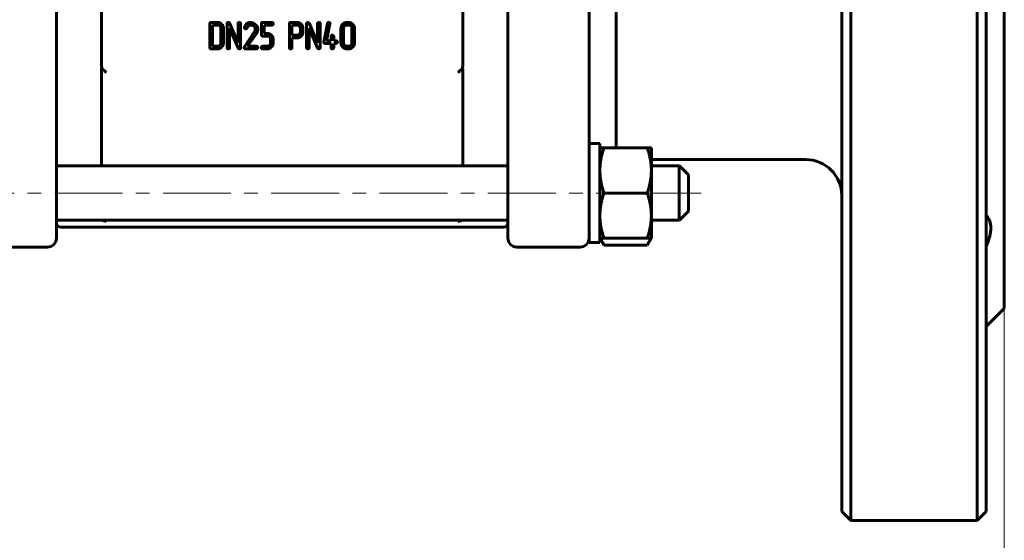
# Model space of a CAD drawing. Header units: millimetres. Extents: x 0 to 420, y 0 to 297.
# Tile 3 of 6: x 93 to 203, y 101 to 159. Entities that reach past the tile are written whole.
import ezdxf

# ---------------------------------------------------------------- set-up
doc = ezdxf.new("R2010")
doc.units = ezdxf.units.MM
for name, pattern in [('K5LT_AXLED', [12, 7.5, -1.5, 1.5, -1.5]), ('K5LT_BASIC', [0]), ('K5LT_THIN', [0])]:
    doc.linetypes.add(name, pattern=pattern)
doc.layers.add('Системный слой', color=7, linetype='Continuous')
doc.layers.add('Системный слой (1)', color=251, linetype='Continuous', true_color=0x6c6c6c)
doc.styles.add('KDIMTEXTSTYLE', font='GOST_AU.SHX', dxfattribs={"width": 0.96, "oblique": 15, "height": 5})
doc.styles.add('KTEXTSTYLE', font='GOST_AU.SHX', dxfattribs={"width": 0.96, "height": 5})
doc.dimstyles.new('KDIMSTYLE (1.00)', dxfattribs={"dimtxt": 5, "dimasz": 1, "dimexe": 2, "dimexo": 0, "dimgap": 1, "dimtad": 1, "dimtxsty": 'KDIMTEXTSTYLE', "dimsah": 1, "dimcen": 0, "dimdle": 1, "dimadec": 0, "dimazin": 0, "dimtfac": 0.667, "dimtmove": 0, "dimatfit": 3, "dimfxl": 1, "dimtvp": 1, "dimtolj": 1, "dimtzin": 0, "dimarcsym": 0})

# ---------------------------------------------------------------- blocks, each defined once
blk = doc.blocks.new('U6')
at = {"layer": 'Системный слой (1)', "color": 150, "linetype": 'K5LT_BASIC', "lineweight": 60, "true_color": 0x0080ff}
for p, q in [((184.57, 217.41), (184.57, 160.91)), ((184.57, 160.91), (184.57, 104.41))]:
    blk.add_line(p, q, dxfattribs=at)
blk = doc.blocks.new('U7')
at = {"layer": 'Системный слой (1)', "color": 150, "linetype": 'K5LT_BASIC', "lineweight": 60, "true_color": 0x0080ff}
for p, q in [((166.57, 142.7), (166.57, 139.7)), ((166.57, 139.7), (166.57, 136.7))]:
    blk.add_line(p, q, dxfattribs=at)
blk = doc.blocks.new('U8')
at = {"layer": 'Системный слой (1)', "color": 150, "linetype": 'K5LT_BASIC', "lineweight": 60, "true_color": 0x0080ff}
for p, q in [((200.57, 160.91), (200.57, 217.41)), ((200.57, 104.41), (200.57, 160.91))]:
    blk.add_line(p, q, dxfattribs=at)
blk = doc.blocks.new('U9')
at = {"layer": 'Системный слой (1)', "color": 150, "linetype": 'K5LT_BASIC', "lineweight": 60, "true_color": 0x0080ff}
for p, q in [((202.57, 194.91), (202.57, 160.91)), ((202.57, 160.91), (202.57, 126.91))]:
    blk.add_line(p, q, dxfattribs=at)
blk = doc.blocks.new('U10')
at = {"layer": 'Системный слой (1)', "color": 150, "linetype": 'K5LT_BASIC', "lineweight": 60, "true_color": 0x0080ff}
for p, q in [((167.57, 139.7), (167.57, 141.7)), ((167.57, 137.7), (167.57, 139.7))]:
    blk.add_line(p, q, dxfattribs=at)
blk = doc.blocks.new('D0')
at = {"layer": 'Системный слой (1)'}
for points in [[(42.57, 66.22), (47.57, 66.87), (47.07, 66.22), (47.57, 65.56)], [(197.57, 65.56), (202.57, 66.22), (197.57, 66.87), (198.07, 66.22)]]:
    blk.add_hatch(color=7, dxfattribs=at).paths.add_polyline_path(points)
at = {"layer": 'Системный слой (1)', "color": 7, "linetype": 'K5LT_THIN', "lineweight": 18}
for p, q in [((42.57, 126.91), (42.57, 64.22)), ((202.57, 126.91), (202.57, 64.22)), ((42.57, 66.22), (47.57, 66.87)), ((47.57, 66.87), (47.07, 66.22)), ((198.07, 66.22), (197.57, 66.87)), ((197.57, 66.87), (202.57, 66.22)), ((47.57, 65.56), (42.57, 66.22)), ((42.57, 66.22), (202.57, 66.22)), ((47.07, 66.22), (47.57, 65.56)), ((202.57, 66.22), (197.57, 65.56)), ((197.57, 65.56), (198.07, 66.22))]:
    blk.add_line(p, q, dxfattribs=at)
blk.add_wipeout([(112.93, 67.22), (112.93, 74.6), (131.44, 74.6), (131.44, 67.22)]).dxf.layer = 'Системный слой (1)'
at = {"layer": 'Системный слой (1)', "color": 7, "char_height": 5, "attachment_point": 1, "style": 'KTEXTSTYLE'}
for s, insert in [('\\H5.0;\\W1.000;\\Q15;\\Q15;\\W0.965;±', (121.53, 73.8)), ('\\H5.0;\\W1.000;\\Q15;\\Q15;\\W0.965;160', (112.93, 73.8)), ('\\H5.0;\\W1.000;\\Q15;\\Q15;\\W0.965;1,5', (124.44, 73.8))]:
    blk.add_mtext(s, dxfattribs=dict(at, insert=insert))
blk = doc.blocks.new('KDIMARROW_01')
at = {"layer": 'Системный слой'}
blk.add_hatch(color=0, dxfattribs=at).paths.add_polyline_path([(-5, -0.66), (0, 0), (-5, 0.66), (-4.5, 0)])
at = {"layer": 'Системный слой', "color": 0, "linetype": 'K5LT_THIN', "lineweight": 18}
for p, q in [((-4.5, 0), (-5, 0.66)), ((-5, 0.66), (0, 0)), ((0, 0), (-5, -0.66)), ((-5, -0.66), (-4.5, 0))]:
    blk.add_line(p, q, dxfattribs=at)
at = {"layer": 'Системный слой (1)', "color": 0, "linetype": 'K5LT_THIN', "lineweight": 18}
blk.add_line((330.84, 160.91), (329.84, 160.91), dxfattribs=at)
blk = doc.blocks.new('U17')
at = {"layer": 'Системный слой (1)', "color": 150, "linetype": 'K5LT_BASIC', "lineweight": 60, "true_color": 0x0080ff}
for p, q in [((163.03, 133.93), (163.17, 134.2)), ((163.17, 134.2), (163.29, 134.45)), ((163.29, 134.45), (163.37, 134.7))]:
    blk.add_line(p, q, dxfattribs=at)
blk = doc.blocks.new('U18')
at = {"layer": 'Системный слой (1)', "color": 150, "linetype": 'K5LT_BASIC', "lineweight": 60, "true_color": 0x0080ff}
for p, q in [((157.88, 134.7), (157.96, 134.45)), ((157.96, 134.45), (158.08, 134.2)), ((158.08, 134.2), (158.22, 133.93))]:
    blk.add_line(p, q, dxfattribs=at)
blk = doc.blocks.new('U20')
at = {"layer": 'Системный слой (1)', "color": 150, "linetype": 'K5LT_BASIC', "lineweight": 60, "true_color": 0x0080ff}
for p, q in [((102.58, 153.54), (102.57, 153.53)), ((102.57, 153.53), (102.57, 153.52)), ((102.58, 153.64), (102.58, 153.61)), ((102.58, 153.61), (102.58, 153.58)), ((102.58, 153.58), (102.58, 153.55)), ((102.58, 153.55), (102.58, 153.54))]:
    blk.add_line(p, q, dxfattribs=at)
blk = doc.blocks.new('U22')
at = {"layer": 'Системный слой (1)', "color": 150, "linetype": 'K5LT_BASIC', "lineweight": 60, "true_color": 0x0080ff}
for p, q in [((102.57, 153.44), (102.57, 153.44)), ((102.57, 153.44), (102.57, 153.44)), ((102.57, 153.44), (102.57, 153.44)), ((102.57, 153.44), (102.57, 153.44)), ((102.57, 153.44), (102.57, 153.44)), ((102.57, 153.44), (102.57, 153.44)), ((102.57, 153.44), (102.57, 153.43)), ((102.57, 153.43), (102.57, 153.43)), ((102.57, 153.43), (102.58, 153.43)), ((102.58, 153.43), (102.58, 153.42)), ((102.58, 153.42), (102.58, 153.42)), ((102.58, 153.42), (102.58, 153.42)), ((102.58, 153.42), (102.58, 153.42)), ((102.58, 153.42), (102.58, 153.42)), ((102.58, 153.42), (102.59, 153.42)), ((102.59, 153.42), (102.59, 153.42)), ((102.59, 153.42), (102.6, 153.41)), ((102.6, 153.41), (102.6, 153.41)), ((102.6, 153.41), (102.6, 153.41)), ((102.6, 153.41), (102.6, 153.41)), ((102.6, 153.41), (102.6, 153.41)), ((102.6, 153.41), (102.61, 153.41))]:
    blk.add_line(p, q, dxfattribs=at)
blk = doc.blocks.new('U23')
at = {"layer": 'Системный слой (1)', "color": 150, "linetype": 'K5LT_BASIC', "lineweight": 60, "true_color": 0x0080ff}
for p, q in [((142.57, 153.61), (142.57, 153.64)), ((142.57, 153.58), (142.57, 153.61)), ((142.57, 153.54), (142.57, 153.58)), ((142.57, 153.53), (142.57, 153.54)), ((142.57, 153.52), (142.57, 153.53)), ((142.57, 153.52), (142.57, 153.52))]:
    blk.add_line(p, q, dxfattribs=at)
blk = doc.blocks.new('U25')
at = {"layer": 'Системный слой (1)', "color": 150, "linetype": 'K5LT_BASIC', "lineweight": 60, "true_color": 0x0080ff}
for p, q in [((102.62, 136.7), (102.62, 136.7)), ((102.62, 136.7), (102.62, 136.7)), ((102.62, 136.7), (102.63, 136.69)), ((102.63, 136.69), (102.63, 136.69)), ((102.63, 136.69), (102.65, 136.68)), ((102.65, 136.68), (102.67, 136.67)), ((102.67, 136.67), (102.73, 136.64)), ((102.73, 136.64), (102.77, 136.63)), ((102.77, 136.63), (102.79, 136.62)), ((102.79, 136.62), (102.79, 136.62)), ((102.79, 136.62), (102.8, 136.62)), ((102.8, 136.62), (102.81, 136.62)), ((102.81, 136.62), (102.83, 136.61)), ((102.83, 136.61), (102.87, 136.6)), ((102.87, 136.6), (102.97, 136.58)), ((102.97, 136.58), (103.06, 136.55)), ((103.06, 136.55), (103.07, 136.55)), ((103.07, 136.55), (103.07, 136.55))]:
    blk.add_line(p, q, dxfattribs=at)
blk = doc.blocks.new('U26')
at = {"layer": 'Системный слой (1)', "color": 150, "linetype": 'K5LT_BASIC', "lineweight": 60, "true_color": 0x0080ff}
for p, q in [((142.07, 136.55), (142.08, 136.55)), ((142.08, 136.55), (142.09, 136.56)), ((142.08, 136.55), (142.08, 136.55)), ((142.09, 136.56), (142.11, 136.56)), ((142.11, 136.56), (142.14, 136.57)), ((142.14, 136.57), (142.21, 136.58)), ((142.21, 136.58), (142.3, 136.61)), ((142.3, 136.61), (142.39, 136.63)), ((142.39, 136.63), (142.39, 136.64)), ((142.39, 136.64), (142.4, 136.64)), ((142.4, 136.64), (142.42, 136.65)), ((142.42, 136.65), (142.44, 136.65)), ((142.44, 136.65), (142.47, 136.66)), ((142.47, 136.66), (142.5, 136.68)), ((142.5, 136.68), (142.53, 136.7))]:
    blk.add_line(p, q, dxfattribs=at)

msp = doc.modelspace()

# ---------------------------------------------------------------- linework, layer by layer
at = {"layer": 'Системный слой (1)', "color": 150, "linetype": 'K5LT_BASIC', "lineweight": 60, "true_color": 0x0080ff}
for p, q in [((97.574, 171.273), (97.574, 150.555)), ((156.574, 152.577), (156.574, 169.251)), ((102.574, 153.914), (102.574, 160.914)), ((142.574, 160.914), (142.574, 153.914)), ((147.574, 150.555), (147.574, 160.914)), ((159.574, 144.701), (159.574, 160.914)), ((185.574, 103.414), (185.574, 160.914)), ((199.574, 160.914), (199.574, 103.414)), ((114.562, 158.46), (114.562, 155.824)), ((115.415, 158.601), (114.706, 158.601)), ((115.415, 158.316), (114.85, 158.316)), ((114.85, 158.316), (114.85, 155.966)), ((116.467, 158.46), (116.467, 155.824)), ((117.684, 156.327), (116.741, 158.519)), ((117.684, 158.46), (117.684, 156.327)), ((117.973, 155.824), (117.973, 158.46)), ((120.277, 158.46), (120.277, 157.24)), ((121.433, 158.601), (120.421, 158.601)), ((120.565, 157.382), (120.565, 158.316)), ((120.565, 158.316), (121.433, 158.316)), ((123.373, 158.458), (123.373, 155.827)), ((124.226, 158.599), (123.516, 158.599)), ((123.661, 158.313), (123.661, 157.183)), ((124.226, 158.313), (123.661, 158.313)), ((125.278, 158.46), (125.278, 155.824)), ((126.495, 156.327), (125.552, 158.519)), ((126.495, 158.46), (126.495, 156.327)), ((126.783, 155.824), (126.783, 158.46)), ((127.59, 158.488), (127.183, 156.447)), ((127.491, 156.575), (127.872, 158.447)), ((129.941, 158.601), (129.738, 158.601)), ((129.941, 158.316), (129.738, 158.316)), ((115.779, 156.332), (115.779, 157.953)), ((116.068, 156.331), (116.068, 157.953)), ((116.755, 157.958), (117.695, 155.778)), ((116.755, 155.824), (116.755, 157.958)), ((119.509, 157.586), (118.393, 155.899)), ((118.749, 155.966), (119.75, 157.428)), ((120.421, 157.096), (120.929, 157.096)), ((120.929, 157.382), (120.565, 157.382)), ((123.661, 157.183), (124.226, 157.183)), ((124.59, 157.545), (124.59, 157.952)), ((124.878, 157.545), (124.878, 157.952)), ((125.566, 157.958), (126.505, 155.778)), ((125.566, 155.824), (125.566, 157.958)), ((129.088, 157.953), (129.088, 156.331)), ((129.376, 157.953), (129.376, 156.332)), ((130.305, 156.332), (130.305, 157.953)), ((130.593, 156.331), (130.593, 157.953)), ((121.29, 156.736), (121.29, 156.331)), ((121.576, 156.331), (121.576, 156.736)), ((123.661, 156.898), (124.226, 156.898)), ((123.661, 155.827), (123.661, 156.898)), ((127.325, 156.289), (127.992, 156.289)), ((127.992, 156.575), (127.491, 156.575)), ((127.992, 157.044), (127.992, 156.575)), ((127.992, 156.289), (127.992, 155.824)), ((128.281, 156.575), (128.281, 157.044)), ((128.545, 156.575), (128.281, 156.575)), ((128.281, 156.289), (128.545, 156.289)), ((128.281, 155.824), (128.281, 156.289)), ((114.706, 155.68), (115.415, 155.68)), ((114.85, 155.966), (115.415, 155.966)), ((118.516, 155.68), (119.729, 155.68)), ((119.729, 155.966), (118.749, 155.966)), ((120.929, 155.966), (120.42, 155.966)), ((120.421, 155.68), (120.929, 155.68)), ((129.738, 155.966), (129.941, 155.966)), ((129.738, 155.68), (129.941, 155.68)), ((102.574, 153.515), (102.574, 142.701)), ((142.574, 153.515), (142.574, 142.701)), ((156.574, 148.803), (156.574, 152.577)), ((97.574, 148.803), (97.574, 150.555)), ((147.574, 150.555), (147.574, 148.803)), ((97.574, 141.738), (97.574, 148.803)), ((147.574, 148.803), (147.574, 141.738)), ((156.574, 143.83), (156.574, 148.803)), ((156.574, 145.201), (157.774, 145.201)), ((157.774, 134.201), (157.774, 145.201)), ((157.774, 144.701), (158.22, 144.701)), ((163.027, 144.701), (158.22, 144.701)), ((163.027, 144.701), (163.474, 144.701)), ((163.474, 144.701), (163.474, 142.201)), ((156.574, 134.201), (156.574, 143.83)), ((180.574, 143.414), (163.474, 143.414)), ((147.574, 142.701), (97.574, 142.701)), ((166.574, 142.701), (163.474, 142.701)), ((163.474, 142.201), (163.474, 137.201)), ((167.574, 141.701), (166.574, 142.701)), ((97.574, 134.701), (97.574, 141.738)), ((147.574, 141.738), (147.574, 134.701)), ((163.027, 139.701), (158.22, 139.701)), ((167.574, 137.701), (166.574, 136.701)), ((147.574, 136.701), (97.574, 136.701)), ((97.574, 135.134), (97.574, 136.414)), ((163.474, 137.201), (163.474, 134.701)), ((166.574, 136.701), (163.474, 136.701)), ((98.074, 135.914), (147.074, 135.914)), ((97.574, 134.701), (97.574, 135.134)), ((147.574, 134.702), (147.574, 134.701)), ((156.574, 134.201), (157.774, 134.201)), ((158.22, 134.701), (157.774, 134.701)), ((157.774, 134.701), (158.22, 133.927)), ((163.027, 134.701), (158.22, 134.701)), ((163.474, 134.701), (163.027, 134.701)), ((163.474, 134.701), (163.027, 133.927)), ((89.574, 133.701), (96.574, 133.701)), ((155.574, 133.701), (148.574, 133.701)), ((163.027, 133.927), (158.22, 133.927)), ((202.574, 126.914), (200.574, 124.914)), ((184.574, 104.414), (185.574, 103.414)), ((200.574, 104.414), (199.574, 103.414)), ((199.574, 103.414), (185.574, 103.414))]:
    msp.add_line(p, q, dxfattribs=at)
at = {"layer": 'Системный слой (1)', "color": 30, "linetype": 'K5LT_AXLED', "lineweight": 18, "true_color": 0xff8000}
for p, q in [((85.374, 139.701), (159.774, 139.701)), ((161.474, 139.701), (169.574, 139.701))]:
    msp.add_line(p, q, dxfattribs=at)
at = {"layer": 'Системный слой (1)', "color": 150, "linetype": 'K5LT_BASIC', "lineweight": 60, "true_color": 0x0080ff}
for centre, radius, start, end in [((180.574, 139.414), 4, 0, 90), ((98.074, 136.414), 0.5, 180, 270), ((147.074, 136.414), 0.5, 270, 0), ((96.574, 134.701), 1, 270, 0), ((148.574, 134.701), 1, 180, 270), ((155.574, 134.701), 1, 270, 0)]:
    msp.add_arc(centre, radius, start, end, dxfattribs=at)
for points, degree in [([(114.706, 158.601), (114.562, 158.601), (114.562, 158.46)], 2), ([(115.877, 158.412), (115.686, 158.601), (115.415, 158.601)], 2), ([(115.672, 158.209), (115.564, 158.316), (115.415, 158.316)], 2), ([(115.779, 157.953), (115.779, 158.102), (115.672, 158.209)], 2), ([(116.068, 157.953), (116.068, 158.222), (115.877, 158.412)], 2), ([(116.609, 158.601), (116.467, 158.601), (116.467, 158.46)], 2), ([(116.741, 158.519), (116.704, 158.601), (116.609, 158.601)], 2), ([(117.828, 158.601), (117.684, 158.601), (117.684, 158.46)], 2), ([(117.973, 158.46), (117.973, 158.601), (117.828, 158.601)], 2), ([(119.086, 158.601), (118.594, 158.601), (118.414, 158.094)], 2), ([(118.683, 157.995), (118.82, 158.313), (119.098, 158.313)], 2), ([(119.654, 158.319), (119.396, 158.601), (119.086, 158.601)], 2), ([(119.098, 158.313), (119.291, 158.313), (119.444, 158.181)], 2), ([(119.444, 158.181), (119.6, 158.045), (119.6, 157.858)], 2), ([(119.893, 157.865), (119.893, 158.17), (119.654, 158.319)], 2), ([(120.421, 158.601), (120.277, 158.601), (120.277, 158.46)], 2), ([(121.576, 158.46), (121.576, 158.601), (121.433, 158.601)], 2), ([(121.433, 158.316), (121.576, 158.316), (121.576, 158.46)], 2), ([(123.516, 158.599), (123.373, 158.599), (123.373, 158.458)], 2), ([(124.687, 158.409), (124.495, 158.599), (124.226, 158.599)], 2), ([(124.482, 158.207), (124.374, 158.313), (124.226, 158.313)], 2), ([(124.59, 157.952), (124.59, 158.1), (124.482, 158.207)], 2), ([(124.878, 157.952), (124.878, 158.22), (124.687, 158.409)], 2), ([(125.42, 158.601), (125.278, 158.601), (125.278, 158.46)], 2), ([(125.552, 158.519), (125.515, 158.601), (125.42, 158.601)], 2), ([(126.639, 158.601), (126.495, 158.601), (126.495, 158.46)], 2), ([(126.783, 158.46), (126.783, 158.601), (126.639, 158.601)], 2), ([(127.729, 158.601), (127.612, 158.601), (127.59, 158.488)], 2), ([(127.874, 158.465), (127.874, 158.601), (127.729, 158.601)], 2), ([(127.872, 158.447), (127.874, 158.449), (127.874, 158.465)], 2), ([(129.278, 158.411), (129.088, 158.221), (129.088, 157.953)], 2), ([(129.738, 158.601), (129.468, 158.601), (129.278, 158.411)], 2), ([(129.483, 158.208), (129.376, 158.101), (129.376, 157.953)], 2), ([(129.738, 158.316), (129.59, 158.316), (129.483, 158.208)], 2), ([(130.403, 158.412), (130.212, 158.601), (129.941, 158.601)], 2), ([(130.197, 158.209), (130.09, 158.316), (129.941, 158.316)], 2), ([(130.305, 157.953), (130.305, 158.102), (130.197, 158.209)], 2), ([(130.593, 157.953), (130.593, 158.222), (130.403, 158.412)], 2), ([(118.414, 158.094), (118.406, 158.069), (118.406, 158.044)], 2), ([(118.406, 158.044), (118.406, 157.903), (118.554, 157.903)], 2), ([(118.554, 157.903), (118.644, 157.903), (118.683, 157.995)], 2), ([(119.6, 157.858), (119.6, 157.722), (119.509, 157.586)], 2), ([(119.75, 157.428), (119.893, 157.644), (119.893, 157.865)], 2), ([(120.277, 157.24), (120.277, 157.096), (120.421, 157.096)], 2), ([(121.387, 157.192), (121.198, 157.382), (120.929, 157.382)], 2), ([(120.929, 157.096), (121.077, 157.096), (121.184, 156.99)], 2), ([(121.576, 156.736), (121.576, 157.003), (121.387, 157.192)], 2), ([(124.226, 157.183), (124.374, 157.183), (124.482, 157.289)], 2), ([(124.226, 156.898), (124.497, 156.898), (124.688, 157.086)], 2), ([(124.482, 157.289), (124.59, 157.394), (124.59, 157.545)], 2), ([(124.688, 157.086), (124.878, 157.275), (124.878, 157.545)], 2), ([(128.136, 157.185), (127.992, 157.185), (127.992, 157.044)], 2), ([(128.281, 157.044), (128.281, 157.185), (128.136, 157.185)], 2), ([(115.415, 155.966), (115.564, 155.966), (115.672, 156.073)], 2), ([(115.672, 156.073), (115.779, 156.18), (115.779, 156.332)], 2), ([(115.877, 155.87), (116.068, 156.06), (116.068, 156.331)], 2), ([(121.184, 156.074), (121.077, 155.966), (120.929, 155.966)], 2), ([(121.184, 156.99), (121.29, 156.883), (121.29, 156.736)], 2), ([(121.29, 156.331), (121.29, 156.181), (121.184, 156.074)], 2), ([(121.387, 155.871), (121.576, 156.062), (121.576, 156.331)], 2), ([(127.183, 156.447), (127.181, 156.447), (127.181, 156.429)], 2), ([(127.181, 156.429), (127.181, 156.289), (127.325, 156.289)], 2), ([(128.689, 156.435), (128.689, 156.575), (128.545, 156.575)], 2), ([(128.545, 156.289), (128.689, 156.289), (128.689, 156.435)], 2), ([(129.088, 156.331), (129.088, 156.061), (129.278, 155.871)], 2), ([(129.376, 156.332), (129.376, 156.181), (129.483, 156.074)], 2), ([(129.483, 156.074), (129.59, 155.966), (129.738, 155.966)], 2), ([(129.941, 155.966), (130.09, 155.966), (130.197, 156.073)], 2), ([(130.197, 156.073), (130.305, 156.18), (130.305, 156.332)], 2), ([(130.403, 155.87), (130.593, 156.06), (130.593, 156.331)], 2), ([(114.562, 155.824), (114.562, 155.68), (114.706, 155.68)], 2), ([(115.415, 155.68), (115.686, 155.68), (115.877, 155.87)], 2), ([(116.467, 155.824), (116.467, 155.68), (116.611, 155.68)], 2), ([(116.611, 155.68), (116.755, 155.68), (116.755, 155.824)], 2), ([(117.695, 155.778), (117.739, 155.68), (117.829, 155.68)], 2), ([(117.829, 155.68), (117.973, 155.68), (117.973, 155.824)], 2), ([(118.393, 155.899), (118.375, 155.869), (118.375, 155.83)], 2), ([(118.375, 155.83), (118.375, 155.68), (118.516, 155.68)], 2), ([(119.872, 155.825), (119.872, 155.966), (119.729, 155.966)], 2), ([(119.729, 155.68), (119.872, 155.68), (119.872, 155.825)], 2), ([(120.42, 155.966), (120.277, 155.966), (120.277, 155.825)], 2), ([(120.277, 155.825), (120.277, 155.68), (120.421, 155.68)], 2), ([(120.929, 155.68), (121.198, 155.68), (121.387, 155.871)], 2), ([(123.373, 155.827), (123.373, 155.683), (123.517, 155.683)], 2), ([(123.517, 155.683), (123.661, 155.683), (123.661, 155.827)], 2), ([(125.278, 155.824), (125.278, 155.68), (125.422, 155.68)], 2), ([(125.422, 155.68), (125.566, 155.68), (125.566, 155.824)], 2), ([(126.505, 155.778), (126.549, 155.68), (126.639, 155.68)], 2), ([(126.639, 155.68), (126.783, 155.68), (126.783, 155.824)], 2), ([(127.992, 155.824), (127.992, 155.68), (128.136, 155.68)], 2), ([(128.136, 155.68), (128.281, 155.68), (128.281, 155.824)], 2), ([(129.278, 155.871), (129.468, 155.68), (129.738, 155.68)], 2), ([(129.941, 155.68), (130.212, 155.68), (130.403, 155.87)], 2), ([(102.574, 153.914), (102.574, 153.827), (102.576, 153.736), (102.58, 153.645)], 3), ([(142.567, 153.645), (142.572, 153.736), (142.574, 153.827), (142.574, 153.914)], 3)]:
    msp.add_open_spline(points, degree=degree, dxfattribs=at)
for points, knots in [([(102.578, 153.557), (102.579, 153.559), (102.579, 153.561), (102.58, 153.563), (102.58, 153.563), (102.579, 153.561), (102.579, 153.56), (102.578, 153.556), (102.578, 153.553), (102.577, 153.548), (102.577, 153.547), (102.577, 153.545)], [0, 0, 0, 0, 1.2, 1.2, 2.4, 2.4, 3.6, 3.6, 4.8, 4.8, 5.2497281, 5.2497281, 5.2497281, 5.2497281]), ([(102.606, 153.413), (102.626, 153.411), (102.653, 153.4), (102.72, 153.363), (102.763, 153.335), (102.85, 153.271), (102.894, 153.235), (102.983, 153.16), (103.027, 153.121), (103.072, 153.078), (103.073, 153.078), (103.074, 153.077)], [0.001802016, 0.001802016, 0.001802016, 0.001802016, 0.019230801, 0.019230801, 0.039720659, 0.039720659, 0.058993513, 0.058993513, 0.077551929, 0.077551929, 0.077847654, 0.077847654, 0.077847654, 0.077847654]), ([(142.074, 153.077), (142.074, 153.078), (142.075, 153.078), (142.12, 153.121), (142.165, 153.16), (142.253, 153.235), (142.298, 153.271), (142.384, 153.335), (142.427, 153.363), (142.494, 153.4), (142.521, 153.411), (142.541, 153.413)], [-0.000298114, -0.000298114, -0.000298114, -0.000298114, 0, 0, 0.018708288, 0.018708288, 0.038136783, 0.038136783, 0.058792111, 0.058792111, 0.076361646, 0.076361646, 0.076361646, 0.076361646]), ([(142.541, 153.413), (142.55, 153.415), (142.557, 153.417), (142.567, 153.423), (142.571, 153.427), (142.572, 153.432), (142.572, 153.432), (142.572, 153.433), (142.573, 153.435), (142.573, 153.438), (142.574, 153.441)], [-0.081535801, -0.081535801, -0.081535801, -0.081535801, -0.073589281, -0.073589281, -0.066189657, -0.066189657, -0.06564276, -0.06564276, -0.06564276, -0.062160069, -0.062160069, -0.062160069, -0.062160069]), ([(142.569, 153.556), (142.569, 153.558), (142.568, 153.56), (142.568, 153.562), (142.568, 153.562), (142.568, 153.561), (142.568, 153.559), (142.569, 153.555), (142.569, 153.552), (142.57, 153.547), (142.57, 153.546), (142.57, 153.544)], [0, 0, 0, 0, 1.2, 1.2, 2.4, 2.4, 3.6, 3.6, 4.8, 4.8, 5.3107644, 5.3107644, 5.3107644, 5.3107644]), ([(200.574, 133.824), (200.589, 133.859), (200.605, 133.895), (200.911, 134.61), (201.074, 135.268), (201.074, 136.356), (200.911, 136.822), (200.605, 137.171), (200.589, 137.188), (200.574, 137.204)], [0.90908131, 0.90908131, 0.90908131, 0.90908131, 0.92097596, 0.92097596, 1.15178953, 1.15178953, 1.3826031, 1.3826031, 1.39449775, 1.39449775, 1.39449775, 1.39449775])]:
    msp.add_open_spline(points, degree=3, knots=knots, dxfattribs=at)
for points in [[(158.22, 144.701), (157.774, 143.361), (157.774, 142.201)], [(163.474, 142.201), (163.474, 143.361), (163.027, 144.701)], [(157.774, 142.201), (157.774, 141.04), (158.22, 139.701)], [(163.027, 139.701), (163.474, 141.04), (163.474, 142.201)], [(158.22, 139.701), (157.774, 138.361), (157.774, 137.201)], [(163.474, 137.201), (163.474, 138.361), (163.027, 139.701)], [(157.774, 137.201), (157.774, 136.04), (158.22, 134.701)], [(163.027, 134.701), (163.474, 136.04), (163.474, 137.201)]]:
    msp.add_rational_spline(points, [1, 1.0379548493, 1], degree=2, dxfattribs=at)

# ---------------------------------------------------------------- block references
at = {"layer": 'Системный слой (1)'}
for name in ['U6', 'U8', 'U9', 'U20', 'U22', 'U23', 'U7', 'U10', 'U25', 'U26', 'U18', 'U17']:
    msp.add_blockref(name, (0, 0), dxfattribs=at)

# ---------------------------------------------------------------- next in the draw order: dimensions: what is measured, and where the dimension line sits
at = {"layer": 'Системный слой (1)', "color": 7}
dim = msp.add_linear_dim(base=(42.574, 66.216), p1=(202.574, 126.914), p2=(42.574, 126.914), text='\\H5.0;\\W0.965;\\Q15;\\H5.0;\\W0.965;\\Q15;\\Q15;160\\H0.65x;\\S-1,5^ +1,5;\\H1.5x;', dimstyle='KDIMSTYLE (1.00)', override={"dimexo": 0, "dimblk1": 'KDIMARROW_01', "dimblk2": 'KDIMARROW_01', "dimse1": 0, "dimse2": 0, "dimclrt": 7, "dimtolj": 1}, dxfattribs=at)
dim.commit()
dim.dimension.update_dxf_attribs({"geometry": 'D0', "text_midpoint": (122.574, 66.216), "dimtype": 160})

doc.saveas('drawing.dxf')
